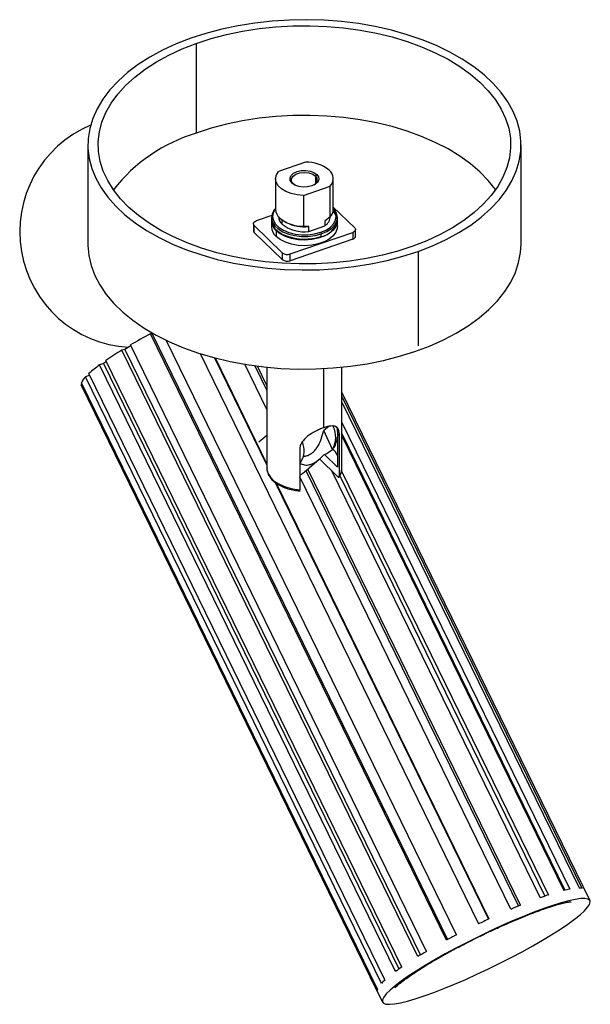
# Paper-space layout '_Isométrica' of a CAD drawing. Header units: millimetres. Extents: x -95 to 4, y -42 to 128.
import ezdxf

# ---------------------------------------------------------------- set-up
doc = ezdxf.new("R2010")
doc.units = ezdxf.units.MM

psp = doc.layouts.new('_Isométrica')

# ---------------------------------------------------------------- linework, layer by layer
at = {"color": 7, "linetype": 'Continuous', "lineweight": 25}
for p, q in [((-63.96, 124.15), (-63.96, 108.64)), ((-82.71, 106.61), (-82.71, 89.46)), ((-7.71, 89.46), (-7.71, 106.61)), ((-45.02, 103.62), (-49.69, 102.02)), ((-50.21, 100.74), (-50.21, 95.43)), ((-43.27, 101.2), (-43.06, 101.47)), ((-43.27, 101.2), (-43.27, 99.87)), ((-40.21, 95.43), (-40.21, 100.74)), ((-47.14, 99.87), (-47.36, 100)), ((-46.88, 99.66), (-47.14, 99.87)), ((-45.39, 97.85), (-40.73, 99.45)), ((-40.73, 94.15), (-40.73, 99.45)), ((-45.39, 97.85), (-45.39, 92.54)), ((-36.51, 92.25), (-40.21, 95.84)), ((-50.88, 94.36), (-53.56, 93.44)), ((-50.91, 94.04), (-50.91, 93.59)), ((-40.73, 94.15), (-41.67, 93.41)), ((-39.51, 93.59), (-39.51, 94.04)), ((-54.05, 92.94), (-54.05, 91.76)), ((-53.91, 92.65), (-49.05, 87.94)), ((-53.91, 91.46), (-53.91, 92.65)), ((-50.91, 93.43), (-50.91, 92.45)), ((-49.07, 92.87), (-49.07, 93.6)), ((-48.74, 93.39), (-48.39, 93.18)), ((-44.45, 92.46), (-45.39, 92.54)), ((-44.45, 91.64), (-41.67, 92.6)), ((-44.45, 91.64), (-44.45, 92.46)), ((-41.67, 93.41), (-41.67, 92.6)), ((-39.51, 92.45), (-39.51, 93.43)), ((-49.05, 86.75), (-53.91, 91.46)), ((-50.11, 91.74), (-50.11, 90.76)), ((-47.68, 87.73), (-36.85, 91.45)), ((-42.39, 91.47), (-42.29, 91.21)), ((-42.29, 90.76), (-42.29, 91.21)), ((-36.85, 91.45), (-36.85, 90.27)), ((-36.36, 90.77), (-36.36, 91.95)), ((-36.85, 90.27), (-47.68, 86.55)), ((-49.05, 87.94), (-49.05, 86.75)), ((-47.68, 86.55), (-47.68, 87.73)), ((-25.52, 88.18), (-25.52, 71.85)), ((-20.62, -30.99), (-71.85, 73.93)), ((-71.6, 73.9), (-71.85, 73.93)), ((-71.43, 73.99), (-71.6, 73.9)), ((-71.6, 73.9), (-20.43, -30.89)), ((-75.25, 71.83), (-76.3, 71.2)), ((-24.09, -32.94), (-75.32, 71.98)), ((-18.89, -30.08), (-69.13, 72.79)), ((-76.3, 71.2), (-76.81, 71.09)), ((-25.57, -33.83), (-76.81, 71.09)), ((-76.3, 71.2), (-25.14, -33.57)), ((-63.25, 70.48), (-15.08, -28.17)), ((-79.98, 68.76), (-80.68, 68.52)), ((-29.45, -36.4), (-80.68, 68.52)), ((-79.5, 69.1), (-79.98, 68.76)), ((-79.98, 68.76), (-28.84, -35.97)), ((-28.36, -35.63), (-79.59, 69.29)), ((-60.79, 69.77), (-51.71, 51.17)), ((-60.67, 69.74), (-51.71, 51.38)), ((-51.71, 60.81), (-55.53, 68.65)), ((-53.79, 68.39), (-51.71, 64.11)), ((-51.71, 65), (-53.33, 68.33)), ((-51.71, 68.14), (-51.71, 50.67)), ((-38.71, 50.67), (-38.71, 68.14)), ((-82.37, 66.76), (-83.11, 66.46)), ((-31.87, -38.46), (-83.11, 66.46)), ((-31.27, -37.87), (-82.51, 67.04)), ((-41.88, 67.9), (-41.88, 57.66)), ((-83.67, 65.19), (-83.84, 65.11)), ((-32.6, -39.8), (-83.84, 65.11)), ((-32.56, -39.46), (-83.8, 65.45)), ((-83.8, 64.99), (-31.7, -41.7)), ((4.25, -24.15), (-38.71, 63.81)), ((2.9, -22.06), (-38.71, 63.15)), ((2.39, -22), (-38.71, 62.15)), ((-38.71, 58.56), (0.72, -22.17)), ((-51.71, 56.35), (-53.08, 55.18)), ((-41, 57.89), (-41.84, 57.18)), ((-40.32, 53.92), (-41.84, 57.18)), ((-39.48, 56.58), (-39.48, 50.86)), ((-39.15, 56.25), (-39.48, 56.58)), ((-39.15, 49.31), (-39.15, 56.25)), ((-38.71, 56.64), (-0.13, -22.36)), ((-38.71, 56.24), (-0.31, -22.4)), ((-46.02, 53.89), (-46.02, 46.95)), ((-39.48, 50.86), (-41.73, 53.04)), ((-46.02, 51.81), (-45.82, 51.74)), ((-45.23, 49.99), (-42.63, 52.21)), ((-39.48, 49.23), (-42.61, 52.26)), ((-44.94, 50.25), (-8.15, -25.09)), ((-7.79, -24.94), (-44.63, 50.51)), ((-40.45, 50.16), (-4.4, -23.65)), ((-38.77, 50.16), (-2.97, -23.17)), ((-50.25, 48.17), (-13.36, -27.36)), ((-50.09, 48.06), (-13.28, -27.32)), ((-9.49, -25.64), (-46.02, 49.18)), ((-39.09, 49.33), (-3.59, -23.37))]:
    psp.add_line(p, q, dxfattribs=at)
at = {"color": 7, "linetype": 'Continuous', "lineweight": 25, "flags": 128}
for points in [[(-25.52, 88.18), (-23.01, 89.16), (-20.65, 90.25), (-18.45, 91.44), (-16.42, 92.73), (-14.58, 94.11), (-12.94, 95.58), (-11.51, 97.11), (-10.29, 98.71), (-9.31, 100.35), (-8.55, 102.04), (-8.03, 103.76), (-7.76, 105.5), (-7.72, 107.24), (-7.93, 108.98), (-8.38, 110.7), (-9.07, 112.4), (-10, 114.06), (-11.15, 115.67), (-12.53, 117.22), (-14.11, 118.71), (-15.9, 120.11), (-17.88, 121.43), (-20.03, 122.65), (-22.35, 123.77), (-24.81, 124.78), (-27.41, 125.66), (-30.13, 126.43), (-32.94, 127.06), (-35.83, 127.57), (-38.78, 127.94), (-41.78, 128.17), (-44.79, 128.25), (-47.81, 128.2), (-50.81, 128.01), (-53.78, 127.68), (-56.69, 127.22), (-59.52, 126.62), (-62.26, 125.89), (-64.9, 125.03)], [(-63.96, 124.15), (-61.38, 124.99), (-58.7, 125.7), (-55.92, 126.27), (-53.07, 126.72), (-50.17, 127.02), (-47.23, 127.19), (-44.28, 127.22), (-41.34, 127.1), (-38.42, 126.85), (-35.55, 126.45), (-32.74, 125.93), (-30.02, 125.27), (-27.4, 124.48), (-24.91, 123.57), (-22.55, 122.54), (-20.35, 121.41), (-18.32, 120.17), (-16.47, 118.84), (-14.82, 117.43), (-13.37, 115.95), (-12.14, 114.4), (-11.14, 112.79), (-10.37, 111.15), (-9.84, 109.47), (-9.55, 107.78), (-9.51, 106.07), (-9.71, 104.37), (-10.15, 102.69), (-10.83, 101.03), (-11.74, 99.41), (-12.89, 97.84), (-14.25, 96.33), (-15.83, 94.89), (-17.61, 93.53), (-19.57, 92.26), (-21.71, 91.08), (-24.01, 90.02), (-26.46, 89.06)], [(-64.9, 125.03), (-67.4, 124.06), (-69.76, 122.97), (-71.96, 121.78), (-73.99, 120.48), (-75.83, 119.1), (-77.47, 117.64), (-78.91, 116.1), (-80.12, 114.51), (-81.11, 112.86), (-81.86, 111.17), (-82.38, 109.46), (-82.66, 107.72), (-82.69, 105.98), (-82.48, 104.24), (-82.03, 102.51), (-81.34, 100.82), (-80.42, 99.16), (-79.26, 97.55), (-77.89, 95.99), (-76.3, 94.51), (-74.52, 93.1), (-72.54, 91.79), (-70.38, 90.56), (-68.07, 89.45), (-65.6, 88.44), (-63, 87.55), (-60.29, 86.79), (-57.48, 86.15), (-54.59, 85.65), (-51.63, 85.28), (-48.64, 85.05), (-45.62, 84.96), (-42.61, 85.01), (-39.6, 85.2), (-36.64, 85.53), (-33.73, 86), (-30.89, 86.6), (-28.15, 87.33), (-25.52, 88.18)], [(-26.46, 89.06), (-29.03, 88.23), (-31.72, 87.52), (-34.49, 86.94), (-37.34, 86.5), (-40.25, 86.19), (-43.18, 86.03), (-46.13, 86), (-49.08, 86.11), (-52, 86.37), (-54.87, 86.76), (-57.67, 87.29), (-60.4, 87.95), (-63.01, 88.74), (-65.51, 89.65), (-67.86, 90.67), (-70.07, 91.81), (-72.1, 93.04), (-73.95, 94.37), (-75.6, 95.78), (-77.04, 97.27), (-78.27, 98.82), (-79.27, 100.42), (-80.04, 102.07), (-80.57, 103.74), (-80.86, 105.44), (-80.91, 107.14), (-80.71, 108.84), (-80.27, 110.53), (-79.59, 112.19), (-78.67, 113.81), (-77.53, 115.38), (-76.16, 116.89), (-74.59, 118.33), (-72.81, 119.69), (-70.84, 120.96), (-68.7, 122.13), (-66.4, 123.2), (-63.96, 124.15)], [(-12.12, 98.85), (-12.14, 98.88), (-13.37, 100.43), (-14.82, 101.92), (-16.47, 103.33), (-18.32, 104.66), (-20.35, 105.89), (-22.55, 107.03), (-24.91, 108.05), (-27.4, 108.96), (-30.02, 109.75), (-32.74, 110.41), (-35.55, 110.94), (-38.42, 111.33), (-41.34, 111.59), (-44.28, 111.7), (-47.23, 111.68), (-50.17, 111.51), (-53.07, 111.2), (-55.92, 110.76), (-58.7, 110.18), (-61.38, 109.47), (-63.96, 108.64)], [(-45.39, 97.85), (-46.48, 97.94), (-47.52, 98.17), (-48.43, 98.53), (-49.2, 98.99), (-49.76, 99.54), (-50.1, 100.15), (-50.21, 100.79), (-50.07, 101.42), (-49.69, 102.02)], [(-47.36, 100), (-47.65, 100.42), (-47.7, 100.87), (-47.5, 101.3), (-47.09, 101.69), (-46.49, 101.98), (-45.76, 102.14), (-44.98, 102.17), (-44.22, 102.06), (-43.56, 101.82), (-43.06, 101.47)], [(-47.14, 99.87), (-47.42, 100.29), (-47.43, 100.74), (-47.17, 101.17), (-46.68, 101.52), (-46, 101.75), (-45.24, 101.83), (-44.47, 101.76), (-43.78, 101.54), (-43.27, 101.2)], [(-43.06, 101.47), (-42.77, 101.05), (-42.72, 100.6), (-42.91, 100.17), (-43.33, 99.78), (-43.93, 99.49), (-44.66, 99.33), (-45.44, 99.3), (-46.19, 99.41), (-46.86, 99.65), (-47.36, 100)], [(-50.21, 95.62), (-50.44, 95.34), (-50.8, 94.68), (-50.91, 94), (-50.77, 93.31), (-50.38, 92.66), (-49.77, 92.07), (-48.97, 91.57), (-47.99, 91.17), (-46.9, 90.9), (-45.73, 90.76), (-44.54, 90.77), (-43.37, 90.92), (-42.29, 91.21)], [(-50.21, 95.53), (-50.26, 95.46), (-50.6, 94.82), (-50.71, 94.16), (-50.57, 93.5), (-50.2, 92.87), (-49.61, 92.3), (-48.83, 91.82), (-47.89, 91.43), (-46.84, 91.17), (-45.71, 91.04), (-44.56, 91.05), (-43.44, 91.2), (-42.39, 91.47)], [(-42.39, 91.47), (-41.47, 91.87), (-40.72, 92.37), (-40.15, 92.95), (-39.81, 93.58), (-39.71, 94.24), (-39.84, 94.9), (-40.21, 95.53)], [(-42.29, 91.21), (-41.34, 91.62), (-40.55, 92.14), (-39.97, 92.74), (-39.62, 93.4), (-39.51, 94.08), (-39.65, 94.77), (-40.03, 95.42), (-40.21, 95.62)], [(-40.25, 95.05), (-39.81, 94.49), (-39.55, 93.81), (-39.53, 93.13), (-39.76, 92.45), (-40.23, 91.82), (-40.92, 91.26), (-41.8, 90.79), (-42.82, 90.44), (-43.95, 90.22), (-45.13, 90.14), (-46.32, 90.2), (-47.46, 90.4), (-48.5, 90.74), (-49.39, 91.19), (-50.11, 91.74)], [(-53.91, 92.65), (-53.99, 92.75), (-54.04, 92.86), (-54.05, 92.97), (-54.02, 93.09), (-53.95, 93.19), (-53.85, 93.29), (-53.72, 93.37), (-53.56, 93.44)], [(-50.91, 93.59), (-50.91, 93.55), (-50.77, 92.86), (-50.38, 92.21), (-49.77, 91.62), (-48.97, 91.12), (-47.99, 90.72), (-46.9, 90.45), (-45.73, 90.31), (-44.54, 90.32), (-43.37, 90.47), (-42.29, 90.76)], [(-39.51, 92.45), (-39.53, 92.15), (-39.76, 91.47), (-40.23, 90.84), (-40.92, 90.28), (-41.8, 89.81), (-42.82, 89.46), (-43.95, 89.24), (-45.13, 89.16), (-46.32, 89.22), (-47.46, 89.42), (-48.5, 89.76), (-49.39, 90.21), (-50.11, 90.76)], [(-36.51, 92.25), (-36.42, 92.14), (-36.37, 92.03), (-36.37, 91.92), (-36.4, 91.81), (-36.46, 91.7), (-36.56, 91.61), (-36.7, 91.52), (-36.85, 91.45)], [(-82.71, 89.46), (-82.7, 89.2), (-82.55, 87.46), (-82.15, 85.73), (-81.51, 84.03), (-80.63, 82.36), (-79.53, 80.74), (-78.2, 79.17), (-76.66, 77.67), (-74.91, 76.25), (-72.97, 74.91), (-70.86, 73.67), (-68.57, 72.53), (-66.14, 71.5), (-63.56, 70.58), (-60.87, 69.79), (-58.08, 69.13), (-55.2, 68.6), (-52.26, 68.2), (-49.28, 67.94), (-46.26, 67.82), (-43.24, 67.84), (-40.24, 68), (-37.26, 68.3), (-34.34, 68.74), (-31.49, 69.31), (-28.72, 70.02), (-26.07, 70.84), (-23.53, 71.79), (-21.14, 72.86), (-18.91, 74.03), (-16.84, 75.3), (-14.96, 76.67), (-13.27, 78.11), (-11.79, 79.63), (-10.53, 81.22), (-9.5, 82.85), (-8.69, 84.53), (-8.12, 86.25), (-7.8, 87.98), (-7.71, 89.46)], [(-83.84, 65.11), (-83.82, 65.04), (-83.8, 64.99)], [(-45.82, 51.74), (-45.91, 51.66), (-45.97, 51.59), (-46.01, 51.52), (-46.02, 51.48), (-46, 51.44), (-45.95, 51.42), (-45.88, 51.41), (-45.77, 51.41)], [(-51.71, 50.67), (-51.7, 50.55), (-51.53, 49.8), (-51.1, 49.09), (-50.43, 48.44), (-49.55, 47.88), (-48.49, 47.44), (-47.3, 47.12), (-46.02, 46.95)], [(-46.02, 49.46), (-45.47, 49.8), (-45.24, 49.99)], [(-39.15, 49.31), (-38.8, 50.04), (-38.71, 50.67)], [(3.28, -25.9), (3.83, -25.3), (4.17, -24.79), (4.29, -24.38), (4.2, -24.07), (3.88, -23.87), (3.35, -23.78), (2.62, -23.8), (1.69, -23.93), (0.57, -24.18), (-0.73, -24.52), (-2.18, -24.97), (-3.77, -25.52), (-5.48, -26.15), (-7.3, -26.87), (-9.19, -27.66), (-11.13, -28.52), (-13.11, -29.43), (-15.09, -30.38), (-17.06, -31.36), (-18.99, -32.36), (-20.85, -33.37), (-22.63, -34.37), (-24.3, -35.36), (-25.84, -36.32), (-27.23, -37.23), (-28.46, -38.09), (-29.51, -38.89), (-30.37, -39.62), (-31.03, -40.27), (-31.47, -40.82), (-31.71, -41.29), (-31.72, -41.65), (-31.51, -41.9), (-31.09, -42.04), (-30.46, -42.08), (-29.62, -42), (-28.6, -41.82), (-27.39, -41.52), (-26.01, -41.12), (-24.49, -40.62), (-22.83, -40.03), (-21.07, -39.35), (-19.21, -38.6), (-17.29, -37.77), (-15.33, -36.89), (-13.35, -35.96), (-11.37, -34.99), (-9.42, -34), (-7.52, -32.99), (-5.69, -31.98), (-3.97, -30.99), (-2.36, -30.01), (-0.89, -29.08), (0.42, -28.19), (1.56, -27.35), (2.52, -26.59), (3.28, -25.9)]]:
    psp.add_lwpolyline(points, dxfattribs=at)
at = {"color": 7, "linetype": 'Continuous', "lineweight": 25}
for centre, radius, start, end in [((-74.51, 91.55), 20, 112.7494, 266.7007), ((-55.47, 80.82), 29.08, 106.959, 141.6871), ((-44.86, 97.39), 6.23, 50.6896, 91.5068), ((-42.12, 100.75), 1.9, 317.0552, 50.511), ((-43.91, 100.52), 0.933, 294.0846, 46.7505), ((-48.14, 95.51), 2.07, 182.2088, 228.7398), ((-42.17, 95.48), 1.96, 317.2296, 358.5724), ((-47.86, 94.27), 1.85, 182.0343, 228.9143), ((-45.55, 98.77), 6.23, 230.6896, 271.5068), ((-42.74, 94.33), 2.03, 301.6285, 356.451), ((-48.6, 93.49), 2.31, 179.5884, 229.1889), ((-48.58, 92.52), 2.33, 181.8734, 229.0751), ((-45.33, 97.63), 6.06, 231.8037, 278.3727), ((-45.24, 99.22), 6.8, 242.4626, 276.7257), ((-42.9, 94.14), 3.44, 280.1443, 350.7259), ((-53.64, 91.77), 0.411, 182.0482, 228.9004), ((-36.96, 90.86), 0.598, 279.8326, 351.0376), ((-48.18, 89.09), 1.45, 233.089, 290.2366), ((-48.18, 87.91), 1.45, 233.089, 290.2366), ((-19.14, -24.04), 111.25, 118.2853, 120.3348), ((-43.36, 16.25), 64.24, 121.3785, 124.3354), ((-67.36, 50.12), 22.72, 125.9187, 131.84), ((-80.9, 64.2), 3.16, 134.3627, 156.594), ((-44.22, 56.01), 4.43, 331.815, 25.3613), ((-48.88, 53.7), 3.63, 327.4188, 24.0087), ((-44.92, 56.82), 5.5, 332.1251, 351.6445), ((-46.12, 61.57), 9.6, 296.2275, 307.1692), ((-42.32, 51.34), 3.26, 29.4046, 52.2151), ((2.36, -24.43), 2.44, 77.0797, 89.3538), ((15.58, -80.08), 59.86, 108.0497, 109.4982), ((4.45, -41.76), 19.93, 100.8033, 103.8191), ((32.45, -124.71), 107.57, 111.9645, 112.9444), ((44.04, -151.18), 136.47, 114.8323, 115.6684), ((40.4, -144.23), 128.64, 117.4495, 118.3192), ((20.91, -109.74), 89.01, 120.366, 121.4778), ((-4.9, -69.85), 41.49, 124.4279, 126.2774), ((-24.5, -45.35), 10.09, 132.1579, 136.9079), ((-31.9, -39.72), 0.707, 158.9997, 187.0755)]:
    psp.add_arc(centre, radius, start, end, dxfattribs=at)
for points, knots in [([(-39.15, 56.25), (-39.16, 56.46), (-39.17, 56.88), (-39.29, 57.34), (-39.44, 57.6), (-39.61, 57.76), (-39.91, 57.95), (-40.43, 58), (-41.2, 57.87), (-41.66, 57.73), (-41.88, 57.66)], [0, 0, 0, 0, 0.125106, 0.25027, 0.375491, 0.422073, 0.50104, 0.749625, 0.874137, 1, 1, 1, 1]), ([(-39.88, 57.93), (-39.78, 57.85), (-39.6, 57.69), (-39.51, 57.2), (-39.49, 56.79), (-39.48, 56.58)], [0, 0, 0, 0, 0.370578, 0.685389, 1, 1, 1, 1]), ([(-41.88, 57.66), (-42.12, 57.57), (-42.59, 57.39), (-43.57, 56.92), (-44.71, 56.21), (-45.56, 55.35), (-45.96, 54.55), (-46, 54.11), (-46.02, 53.89)], [0, 0, 0, 0, 0.124858, 0.25028, 0.499871, 0.749285, 0.874529, 1, 1, 1, 1]), ([(-44.6, 52.89), (-44.41, 52.98), (-44.04, 53.16), (-43.51, 53.62), (-43.03, 54.2), (-42.53, 55.06), (-42.19, 56), (-42.02, 56.73), (-41.92, 57.07), (-41.86, 57.15), (-41.84, 57.18)], [0, 0, 0, 0, 0.112072, 0.230539, 0.359129, 0.50077, 0.749526, 0.900048, 0.955323, 1, 1, 1, 1]), ([(-45.77, 51.41), (-45.52, 51.32), (-45.15, 51.17), (-44.45, 51.23), (-43.9, 51.39), (-43.34, 51.67), (-42.62, 52.17), (-42.17, 52.64), (-41.87, 52.96)], [0, 0, 0, 0, 0.250434, 0.375889, 0.501442, 0.626181, 0.751146, 1, 1, 1, 1]), ([(-45.37, 52.76), (-45.29, 52.75), (-45.05, 52.74), (-44.79, 52.83), (-44.6, 52.89)], [0, 0, 0, 0, 0.290312, 1, 1, 1, 1]), ([(-51.68, 50.71), (-51.69, 50.6), (-51.71, 50.24), (-51.52, 49.65), (-51.14, 48.97), (-50.55, 48.36), (-49.78, 47.81), (-48.86, 47.36), (-47.81, 47.01), (-46.82, 46.81), (-46.18, 46.76), (-45.93, 46.74)], [0, 0, 0, 0, 0.05288, 0.17157, 0.290666, 0.412838, 0.538226, 0.665288, 0.792576, 0.91961, 1, 1, 1, 1]), ([(-39.23, 49.1), (-39.15, 49.23), (-38.92, 49.58), (-38.73, 50.11), (-38.73, 50.5), (-38.74, 50.64)], [0, 0, 0, 0, 0.263921, 0.739446, 1, 1, 1, 1]), ([(-39.48, 49.23), (-39.44, 49.19), (-39.37, 49.13), (-39.28, 49.11), (-39.22, 49.13), (-39.18, 49.16), (-39.15, 49.22), (-39.15, 49.28), (-39.15, 49.31)], [0, 0, 0, 0, 0.255471, 0.498576, 0.623209, 0.749174, 0.874497, 1, 1, 1, 1]), ([(-46.02, 46.95), (-46.03, 46.92), (-46.03, 46.87), (-46.05, 46.81), (-46.08, 46.77), (-46.11, 46.76), (-46.13, 46.76)], [0, 0, 0, 0, 0.2547214, 0.5055604, 0.7704786, 1, 1, 1, 1]), ([(-29.55, -39.24), (-29.54, -39.23), (-29.52, -39.21), (-29.33, -39.01), (-29, -38.71), (-28.48, -38.28), (-27.76, -37.74), (-26.86, -37.1), (-25.78, -36.37), (-24.53, -35.58), (-23.13, -34.74), (-21.62, -33.86), (-19.99, -32.96), (-18.29, -32.05), (-16.53, -31.15), (-14.74, -30.26), (-12.93, -29.4), (-11.13, -28.57), (-9.37, -27.8), (-7.67, -27.09), (-6.05, -26.44), (-4.54, -25.87), (-3.15, -25.39), (-1.92, -24.99), (-0.86, -24.69), (-0.05, -24.49), (0.53, -24.38), (0.85, -24.34), (1, -24.33), (0.97, -24.33), (0.97, -24.33)], [0, 0, 0, 0, 0.021405, 0.047507, 0.076812, 0.109169, 0.144125, 0.181104, 0.219564, 0.259068, 0.299297, 0.340027, 0.381099, 0.422404, 0.463859, 0.505401, 0.546977, 0.588529, 0.63, 0.671333, 0.712455, 0.753271, 0.793645, 0.833385, 0.872206, 0.909694, 0.941033, 0.969485, 0.994827, 1, 1, 1, 1])]:
    psp.add_open_spline(points, degree=3, knots=knots, dxfattribs=at)

doc.saveas('drawing.dxf')
